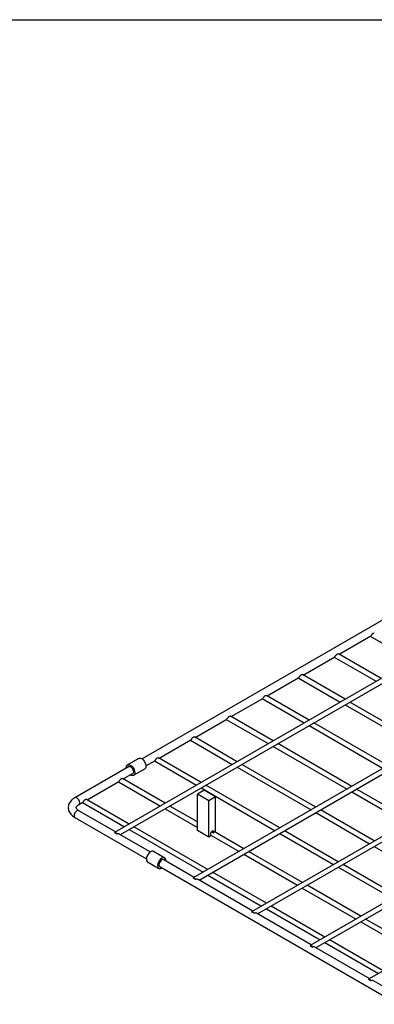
# Model space of a CAD drawing. Header units: millimetres. Extents: x 3 to 415, y 5 to 292.
# Tile 5 of 9: x 215 to 259, y 168 to 292. Entities that reach past the tile are written whole.
import ezdxf

# ---------------------------------------------------------------- set-up
doc = ezdxf.new("R2010")
doc.units = ezdxf.units.MM
doc.layers.add('FORMAT', color=179, linetype='Continuous')

msp = doc.modelspace()

# ---------------------------------------------------------------- linework, layer by layer
at = {"color": 7, "linetype": 'Continuous', "lineweight": 25}
for p, q in [((334.8371, 252.6192), (226.5084, 190.0823)), ((227.2463, 189.8155), (334.7901, 251.8992)), ((344.7366, 246.9043), (236.4079, 184.3674)), ((237.1457, 184.1006), (344.6896, 246.1844)), ((366.7984, 234.1683), (258.4696, 171.6315)), ((273.5337, 224.4815), (229.9727, 199.3342)), ((254.7537, 212.4853), (258.733, 214.7825)), ((258.6771, 214.7503), (263.9582, 211.7016)), ((250.2282, 209.8728), (254.2075, 212.17)), ((254.1517, 212.1378), (259.4327, 209.0891)), ((260.0347, 209.4367), (254.6622, 212.5382)), ((245.7027, 207.2603), (249.682, 209.5575)), ((249.6262, 209.5253), (254.9072, 206.4766)), ((255.5092, 206.8241), (250.1367, 209.9257)), ((241.1773, 204.6478), (245.1566, 206.945)), ((245.1007, 206.9128), (250.3817, 203.8641)), ((250.9838, 204.2116), (245.6112, 207.3132)), ((288.4954, 205.9463), (243.7618, 180.1221)), ((255.5072, 206.1302), (264.8067, 200.7617)), ((265.4087, 201.1093), (256.1093, 206.4777)), ((236.6518, 202.0353), (240.6311, 204.3325)), ((240.5752, 204.3002), (245.8562, 201.2516)), ((246.4583, 201.5991), (241.0857, 204.7007)), ((244.4997, 179.8553), (288.7954, 205.4267)), ((250.9818, 203.5177), (260.2812, 198.1492)), ((260.8833, 198.4968), (251.5838, 203.8652)), ((241.9328, 198.9866), (236.5602, 202.0881)), ((232.1263, 199.4228), (236.1056, 201.72)), ((236.0497, 201.6877), (241.3307, 198.6391)), ((246.4563, 200.9052), (255.7557, 195.5367)), ((256.3578, 195.8843), (247.0583, 201.2527)), ((295.8493, 201.701), (251.1157, 175.8768)), ((251.8536, 175.61), (296.1493, 201.1814)), ((229.5681, 199.3893), (228.1539, 198.5729)), ((237.4073, 196.3741), (232.0347, 199.4756)), ((228.2789, 198.3564), (221.5293, 194.46)), ((228.9039, 197.2739), (230.3181, 198.0903)), ((230.4726, 198.4681), (231.5801, 199.1075)), ((231.5242, 199.0752), (236.8053, 196.0266)), ((241.9308, 198.2927), (251.2302, 192.9242)), ((251.8323, 193.2718), (242.5328, 198.6402)), ((232.8818, 193.7616), (227.5093, 196.8631)), ((227.6008, 196.8103), (228.7789, 197.4904)), ((223.0753, 194.1978), (227.0546, 196.495)), ((226.9988, 196.4627), (232.2798, 193.4141)), ((237.4053, 195.6802), (246.7048, 190.3117)), ((247.3068, 190.6593), (238.0074, 196.0277)), ((263.7117, 191.639), (256.9578, 195.5379)), ((237.8087, 195.3874), (236.9601, 194.8975)), ((238.3743, 194.0811), (236.9601, 194.8975)), ((236.9601, 190.3249), (236.9601, 194.8975)), ((239.2229, 194.571), (237.8087, 195.3874)), ((239.2229, 194.571), (238.3743, 194.0811)), ((239.2229, 190.101), (239.2229, 194.571)), ((256.3558, 195.1903), (263.1096, 191.2914)), ((222.0293, 193.5939), (222.5291, 193.8825)), ((222.4733, 193.8502), (227.7543, 190.8016)), ((228.3563, 191.1491), (222.9838, 194.2506)), ((232.8798, 193.0677), (236.9601, 190.7122)), ((236.9601, 191.4073), (233.4819, 193.4152)), ((238.3743, 189.5085), (238.3743, 194.0811)), ((221.5293, 191.9611), (230.5177, 186.7722)), ((226.6462, 190.1619), (222.0293, 192.8272)), ((251.8303, 192.5778), (258.5841, 188.6789)), ((259.1862, 189.0265), (252.4323, 192.9254)), ((238.2558, 185.4343), (228.9564, 190.8027)), ((226.8165, 189.8945), (226.5002, 190.0771)), ((231.0177, 187.6383), (227.1151, 189.8912)), ((228.3543, 190.4552), (237.6538, 185.0867)), ((238.3743, 189.5085), (236.9601, 190.3249)), ((238.5537, 189.612), (238.3743, 189.5085)), ((238.6224, 189.7526), (242.1793, 187.6992)), ((242.7813, 188.0468), (238.9491, 190.2591)), ((238.9785, 189.9708), (238.9823, 189.982)), ((247.3048, 189.9653), (254.0587, 186.0664)), ((254.6607, 186.4139), (247.9069, 190.3129)), ((259.1842, 188.3325), (265.9381, 184.4336)), ((232.8364, 186.877), (231.4222, 187.6934)), ((242.7793, 187.3528), (249.5332, 183.4539)), ((250.1352, 183.8014), (243.3814, 187.7004)), ((230.6723, 186.3943), (232.0865, 185.5779)), ((232.2115, 185.7945), (262.1865, 168.4902)), ((236.5457, 184.447), (232.7114, 186.6605)), ((254.6587, 185.72), (261.4126, 181.8211)), ((262.0146, 182.1686), (255.2608, 186.0675)), ((238.2538, 184.7403), (245.0077, 180.8414)), ((245.6097, 181.1889), (238.8559, 185.0879)), ((236.716, 184.1797), (236.3997, 184.3622)), ((243.8996, 180.2017), (237.0146, 184.1763)), ((257.4891, 179.5561), (250.7353, 183.455)), ((250.1332, 183.1075), (256.8871, 179.2086)), ((252.9637, 176.9436), (246.2098, 180.8425)), ((244.0699, 179.9343), (243.7536, 180.1169)), ((251.2535, 175.9564), (244.3685, 179.931)), ((245.6077, 180.495), (252.3616, 176.5961)), ((257.4871, 178.8622), (264.241, 174.9632)), ((264.8431, 175.3108), (258.0892, 179.2097)), ((251.1076, 175.8716), (251.4238, 175.689)), ((252.9617, 176.2497), (259.7155, 172.3507)), ((260.3176, 172.6983), (253.5637, 176.5972)), ((258.6074, 171.711), (251.7224, 175.6857)), ((258.7777, 171.4437), (258.4615, 171.6262)), ((262.6864, 169.3563), (259.0763, 171.4404))]:
    msp.add_line(p, q, dxfattribs=at)
at = {"color": 8, "linetype": 'Continuous', "lineweight": 25}
msp.add_line((238.9823, 189.982), (238.6925, 190.1493), dxfattribs=at)
at = {"color": 7, "linetype": 'Continuous', "lineweight": 25, "flags": 128}
for points in [[(229.5681, 199.3893), (229.6569, 199.4206), (229.8088, 199.4098), (229.9739, 199.3334), (230.136, 199.1989), (230.2792, 199.0194), (230.3895, 198.8126), (230.4562, 198.5987), (230.4725, 198.3986), (230.4371, 198.2318), (230.3533, 198.1148), (230.3181, 198.0903)], [(227.9994, 198.195), (227.9995, 198.2646), (228.0349, 198.4314), (228.1187, 198.5484), (228.2426, 198.6042), (228.3946, 198.5934), (228.5597, 198.517), (228.7218, 198.3825), (228.865, 198.203), (228.9753, 197.9962), (229.0419, 197.7823), (229.0583, 197.5822), (229.0229, 197.4154), (228.9391, 197.2984), (228.8151, 197.2426), (228.6632, 197.2534), (228.4993, 197.329)], [(228.2789, 198.3564), (228.2938, 198.3641), (228.4128, 198.376), (228.5494, 198.3191), (228.683, 198.2019), (228.793, 198.0423), (228.8628, 197.8646), (228.8818, 197.6959), (228.8471, 197.5618), (228.7789, 197.4904)], [(226.8165, 189.8945), (226.7835, 189.9481), (226.745, 189.9961), (226.7026, 190.0365), (226.6584, 190.0674), (226.6141, 190.0876), (226.5718, 190.0961), (226.5332, 190.0925), (226.5002, 190.0771)], [(238.9823, 189.982), (239.0096, 190.0946), (239.0004, 190.1905), (238.9563, 190.2533), (238.8849, 190.272), (238.7986, 190.2433), (238.7123, 190.1724), (238.641, 190.0713), (238.5969, 189.9576), (238.5876, 189.851), (238.6149, 189.7698)], [(231.4222, 187.6934), (231.3589, 187.7193), (231.2111, 187.7209), (231.0472, 187.6563), (230.8833, 187.5317), (230.7355, 187.3594), (230.6182, 187.1562), (230.5428, 186.942), (230.5169, 186.7377), (230.5428, 186.5635), (230.6182, 186.4362), (230.6723, 186.3943)], [(232.9909, 186.4991), (232.9918, 186.5336), (232.9658, 186.7079), (232.8905, 186.8351), (232.7732, 186.9029), (232.6253, 186.9045), (232.4614, 186.8399), (232.2976, 186.7153), (232.1497, 186.543), (232.0324, 186.3398), (231.9571, 186.1256), (231.9311, 185.9213), (231.9571, 185.7471), (232.0324, 185.6198), (232.1497, 185.5521), (232.2976, 185.5504), (232.4614, 185.6151), (232.491, 185.6331)], [(232.7114, 186.6605), (232.5967, 186.6828), (232.4614, 186.6357), (232.3261, 186.5266), (232.2114, 186.3718), (232.1348, 186.1951), (232.1079, 186.0234), (232.1348, 185.8827), (232.2114, 185.7945), (232.2115, 185.7945)], [(236.716, 184.1797), (236.683, 184.2332), (236.6445, 184.2813), (236.6021, 184.3216), (236.5578, 184.3526), (236.5136, 184.3728), (236.4712, 184.3812), (236.4327, 184.3777), (236.3997, 184.3622)], [(244.0699, 179.9343), (244.0369, 179.9879), (243.9984, 180.0359), (243.956, 180.0763), (243.9118, 180.1073), (243.8675, 180.1274), (243.8252, 180.1359), (243.7866, 180.1324), (243.7536, 180.1169)], [(251.1076, 175.8716), (251.1406, 175.887), (251.1791, 175.8906), (251.2214, 175.8821), (251.2657, 175.8619), (251.3099, 175.831), (251.3523, 175.7906), (251.3908, 175.7426), (251.4238, 175.689)], [(258.7777, 171.4437), (258.7447, 171.4973), (258.7062, 171.5453), (258.6639, 171.5857), (258.6196, 171.6166), (258.5753, 171.6368), (258.533, 171.6453), (258.4945, 171.6417), (258.4615, 171.6262)]]:
    msp.add_lwpolyline(points, dxfattribs=at)
at = {"color": 8, "linetype": 'Continuous', "lineweight": 25, "flags": 128}
for points in [[(222.1329, 193.8228), (222.106, 193.9946), (222.0293, 194.1713), (221.9146, 194.326), (221.7793, 194.4352), (221.644, 194.4822), (221.5293, 194.46), (221.5292, 194.4599)], [(222.0322, 193.5957), (222.106, 193.6821), (222.1329, 193.8228)], [(222.0293, 192.8272), (221.9146, 192.8494), (221.7793, 192.8024), (221.644, 192.6932), (221.5293, 192.5385), (221.4527, 192.3618), (221.4258, 192.19), (221.4527, 192.0493), (221.5293, 191.9611), (221.5293, 191.9611)]]:
    msp.add_lwpolyline(points, dxfattribs=at)
at = {"color": 7, "linetype": 'Continuous', "lineweight": 25}
msp.add_arc((238.4902, 189.7274), 0.1317, 298.810195, 18.778445, dxfattribs=at)
for points, knots in [([(258.7309, 214.7862), (258.7393, 214.7899), (258.7616, 214.7999), (258.8012, 214.8503), (258.8515, 214.9241), (258.9071, 215.0046), (258.9682, 215.0765), (259.0373, 215.1327), (259.1078, 215.1617), (259.1632, 215.1647), (259.1804, 215.1513), (259.1856, 215.1472)], [0, 0, 0, 0, 0.07776429, 0.20637697, 0.33562525, 0.45129773, 0.5683188, 0.69209428, 0.81859357, 0.94521589, 1, 1, 1, 1]), ([(254.2054, 212.1736), (254.2138, 212.1774), (254.2361, 212.1874), (254.2757, 212.2378), (254.326, 212.3116), (254.3816, 212.392), (254.4427, 212.464), (254.5118, 212.5202), (254.5823, 212.5492), (254.6378, 212.5522), (254.6549, 212.5388), (254.6601, 212.5347)], [0, 0, 0, 0, 0.07776429, 0.20637697, 0.33562525, 0.45129773, 0.5683188, 0.69209428, 0.81859357, 0.94521589, 1, 1, 1, 1]), ([(249.68, 209.5611), (249.6884, 209.5649), (249.7106, 209.5749), (249.7502, 209.6253), (249.8005, 209.6991), (249.8562, 209.7795), (249.9172, 209.8515), (249.9863, 209.9077), (250.0568, 209.9367), (250.1123, 209.9397), (250.1294, 209.9263), (250.1346, 209.9222)], [0, 0, 0, 0, 0.07776429, 0.20637697, 0.33562525, 0.45129773, 0.5683188, 0.69209428, 0.81859357, 0.94521589, 1, 1, 1, 1]), ([(245.1545, 206.9486), (245.1629, 206.9524), (245.1851, 206.9624), (245.2247, 207.0128), (245.2751, 207.0866), (245.3307, 207.167), (245.3917, 207.239), (245.4608, 207.2952), (245.5314, 207.3242), (245.5868, 207.3272), (245.604, 207.3138), (245.6091, 207.3097)], [0, 0, 0, 0, 0.07776429, 0.20637697, 0.33562525, 0.45129773, 0.5683188, 0.69209428, 0.81859357, 0.94521589, 1, 1, 1, 1]), ([(240.629, 204.3361), (240.6374, 204.3399), (240.6597, 204.3499), (240.6992, 204.4003), (240.7496, 204.4741), (240.8052, 204.5545), (240.8662, 204.6265), (240.9354, 204.6827), (241.0059, 204.7117), (241.0613, 204.7147), (241.0785, 204.7013), (241.0837, 204.6972)], [0, 0, 0, 0, 0.07776429, 0.20637697, 0.33562525, 0.45129773, 0.5683188, 0.69209428, 0.81859357, 0.94521589, 1, 1, 1, 1]), ([(236.1035, 201.7236), (236.1119, 201.7274), (236.1342, 201.7374), (236.1737, 201.7878), (236.2241, 201.8616), (236.2797, 201.942), (236.3408, 202.014), (236.4099, 202.0702), (236.4804, 202.0992), (236.5358, 202.1022), (236.553, 202.0888), (236.5582, 202.0847)], [0, 0, 0, 0, 0.07776429, 0.20637697, 0.33562525, 0.45129773, 0.5683188, 0.69209428, 0.81859357, 0.94521589, 1, 1, 1, 1]), ([(231.578, 199.1111), (231.5864, 199.1149), (231.6087, 199.1249), (231.6483, 199.1752), (231.6986, 199.2491), (231.7542, 199.3295), (231.8153, 199.4015), (231.8844, 199.4577), (231.9549, 199.4867), (232.0103, 199.4897), (232.0275, 199.4763), (232.0327, 199.4722)], [0, 0, 0, 0, 0.07776429, 0.20637697, 0.33562525, 0.45129773, 0.5683188, 0.69209428, 0.81859357, 0.94521589, 1, 1, 1, 1]), ([(227.0525, 196.4986), (227.0609, 196.5024), (227.0832, 196.5124), (227.1228, 196.5627), (227.1731, 196.6366), (227.2287, 196.717), (227.2898, 196.789), (227.3589, 196.8452), (227.4294, 196.8742), (227.4849, 196.8772), (227.502, 196.8638), (227.5072, 196.8597)], [0, 0, 0, 0, 0.07776429, 0.20637697, 0.33562525, 0.45129773, 0.5683188, 0.69209428, 0.81859357, 0.94521589, 1, 1, 1, 1]), ([(221.5293, 194.46), (221.4748, 194.4267), (221.3189, 194.3315), (221.1072, 194.1537), (220.9138, 193.9232), (220.781, 193.6816), (220.7021, 193.421), (220.6842, 193.149), (220.7311, 192.8778), (220.8365, 192.6239), (220.9957, 192.3896), (221.2074, 192.1766), (221.3962, 192.0395), (221.5106, 191.9722), (221.5293, 191.9611)], [0, 0, 0, 0, 0.05665083, 0.16177195, 0.25451866, 0.34330081, 0.4291775, 0.52087907, 0.61004349, 0.69857631, 0.78891849, 0.88296591, 0.98079079, 1, 1, 1, 1]), ([(222.0293, 192.8272), (221.9985, 192.846), (221.9092, 192.9005), (221.8007, 192.9944), (221.7245, 193.0943), (221.6946, 193.1712), (221.6912, 193.2236), (221.7053, 193.2873), (221.7594, 193.3779), (221.8597, 193.4848), (221.9714, 193.5567), (222.0293, 193.5939)], [0, 0, 0, 0, 0.05974672, 0.17288434, 0.28615704, 0.40296192, 0.53447218, 0.66301229, 0.77548089, 0.88364384, 1, 1, 1, 1]), ([(222.5271, 193.8861), (222.5355, 193.8899), (222.5577, 193.8999), (222.5973, 193.9502), (222.6476, 194.0241), (222.7033, 194.1045), (222.7643, 194.1764), (222.8334, 194.2327), (222.9039, 194.2617), (222.9594, 194.2647), (222.9765, 194.2512), (222.9817, 194.2472)], [0, 0, 0, 0, 0.07776429, 0.20637697, 0.33562525, 0.45129773, 0.5683188, 0.69209428, 0.81859357, 0.94521589, 1, 1, 1, 1]), ([(227.1133, 189.8883), (227.1063, 189.8934), (227.0701, 189.9197), (226.9702, 189.9364), (226.8725, 189.9236), (226.8271, 189.9), (226.8165, 189.8945)], [0, 0, 0, 0, 0.10202238, 0.5279331, 0.88995738, 1, 1, 1, 1]), ([(237.0128, 184.1734), (237.0058, 184.1785), (236.9696, 184.2049), (236.8697, 184.2215), (236.772, 184.2088), (236.7266, 184.1852), (236.716, 184.1797)], [0, 0, 0, 0, 0.10202238, 0.5279331, 0.88995738, 1, 1, 1, 1]), ([(244.3667, 179.9281), (244.3597, 179.9332), (244.3236, 179.9595), (244.2236, 179.9762), (244.126, 179.9635), (244.0805, 179.9398), (244.0699, 179.9343)], [0, 0, 0, 0, 0.10202238, 0.5279331, 0.88995738, 1, 1, 1, 1]), ([(251.7206, 175.6828), (251.7136, 175.6879), (251.6775, 175.7142), (251.5775, 175.7309), (251.4799, 175.7181), (251.4344, 175.6945), (251.4238, 175.689)], [0, 0, 0, 0, 0.10202238, 0.5279331, 0.88995738, 1, 1, 1, 1]), ([(259.0745, 171.4374), (259.0675, 171.4425), (259.0314, 171.4689), (258.9314, 171.4855), (258.8338, 171.4728), (258.7883, 171.4492), (258.7777, 171.4437)], [0, 0, 0, 0, 0.10202238, 0.5279331, 0.88995738, 1, 1, 1, 1])]:
    msp.add_open_spline(points, degree=3, knots=knots, dxfattribs=at)
at = {"layer": 'FORMAT'}
msp.add_line((2.9641, 292.2451), (415.2814, 292.2451), dxfattribs=at)

doc.saveas('drawing.dxf')
